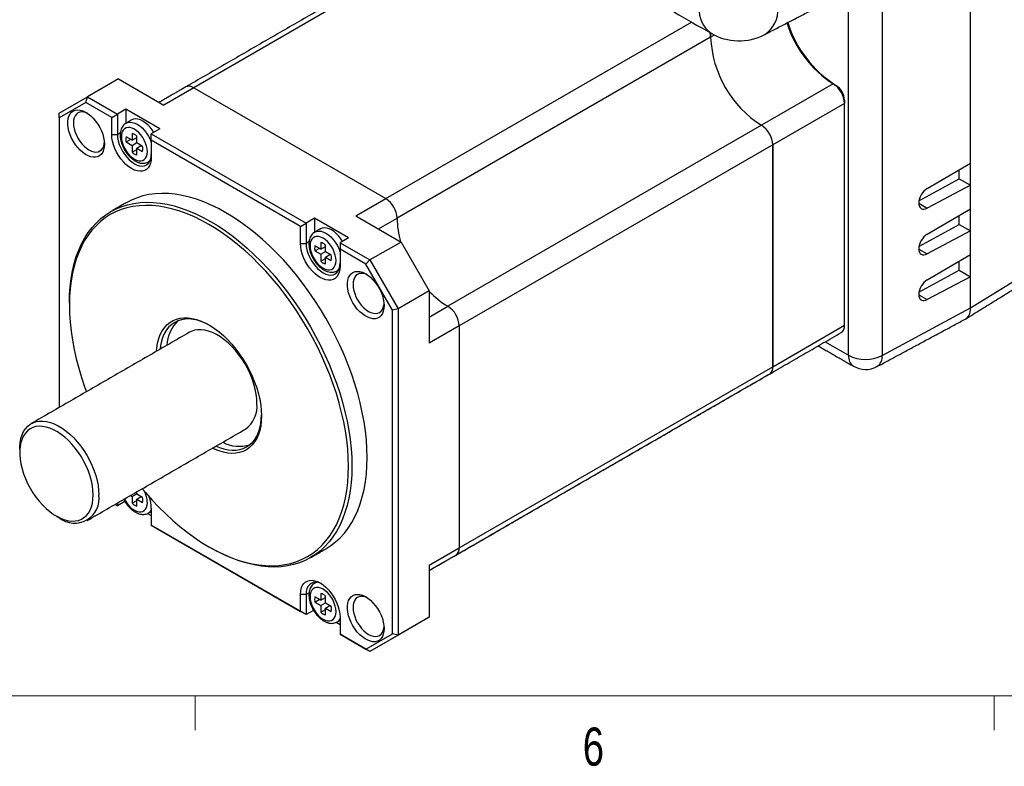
# Model space of a CAD drawing. Header units: millimetres. Extents: x 11 to 421, y 5 to 275.
# Tile 2 of 8: x 105 to 167, y 6 to 52. Entities that reach past the tile are written whole.
import ezdxf

# ---------------------------------------------------------------- set-up
doc = ezdxf.new("R2010")
doc.units = ezdxf.units.MM
doc.styles.add('SLDTEXTSTYLE0', font='TXT', dxfattribs={"width": 0.75})

msp = doc.modelspace()

# ---------------------------------------------------------------- linework, layer by layer
at = {"color": 7, "linetype": 'Continuous', "lineweight": 30}
for p, q in [((164.442, 34.2184), (164.442, 73.8212)), ((164.442, 43.2821), (164.442, 73.8142)), ((134.967, 59.0474), (115.8284, 47.9989)), ((158.9157, 56.3675), (158.9157, 31.2471)), ((156.8131, 31.2577), (156.8131, 54.0497)), ((127.8492, 41.0594), (146.9878, 52.1079)), ((148.1785, 51.1623), (128.5563, 39.8347)), ((148.4101, 51.296), (148.1785, 51.1623)), ((111.1261, 48.55), (109.1816, 47.4274)), ((111.1261, 48.55), (113.9545, 46.9171)), ((155.8471, 48.241), (151.3605, 45.651)), ((155.8471, 48.241), (156.0238, 48.1389)), ((115.8284, 47.9989), (113.9545, 46.9171)), ((115.8284, 47.9989), (127.8492, 41.0594)), ((115.8284, 47.9989), (127.8492, 41.0594)), ((107.4138, 46.4066), (109.1816, 47.4274)), ((109.078, 47.0789), (107.4138, 46.1179)), ((109.078, 47.0789), (109.1816, 47.4274)), ((110.7018, 46.1415), (109.078, 47.0789)), ((109.1816, 47.4274), (111.0554, 46.3457)), ((156.5542, 47.0163), (152.0676, 44.4262)), ((156.5542, 47.2204), (156.5542, 47.0163)), ((156.5542, 33.1351), (156.5542, 47.0163)), ((107.4138, 46.1179), (107.4138, 46.4066)), ((110.7018, 46.1415), (111.0554, 46.3457)), ((111.5857, 46.6518), (111.0554, 46.3457)), ((111.0554, 46.3457), (111.0554, 45.08)), ((113.707, 45.4272), (111.5857, 46.6518)), ((111.5857, 46.6518), (111.5857, 45.7746)), ((107.4138, 46.1179), (107.4138, 27.995)), ((110.7018, 45.08), (110.7018, 46.1415)), ((151.3605, 45.651), (131.7383, 34.3233)), ((110.7018, 45.08), (111.0554, 45.08)), ((111.2395, 45.1863), (111.0554, 45.08)), ((111.9695, 45.1409), (111.9695, 44.7112)), ((113.707, 45.4272), (113.1767, 45.121)), ((113.1767, 45.121), (122.8641, 39.5286)), ((113.1767, 44.7128), (113.1767, 45.121)), ((111.9695, 44.7112), (111.6039, 44.9223)), ((111.6039, 44.6045), (111.8792, 44.7634)), ((111.6039, 44.6045), (111.9695, 44.3934)), ((111.9695, 44.7112), (112.2626, 44.8804)), ((111.9695, 44.3934), (112.2626, 44.5626)), ((111.9695, 44.3934), (111.9695, 43.9637)), ((112.2246, 44.8585), (112.2626, 44.8365)), ((112.2626, 44.542), (112.2626, 44.9717)), ((112.6282, 44.331), (112.2626, 44.542)), ((112.2626, 44.2242), (112.5379, 44.3831)), ((112.4999, 44.4051), (112.4999, 44.3612)), ((113.1767, 44.7128), (113.1767, 43.6513)), ((122.5105, 39.3245), (113.1767, 44.7128)), ((152.0676, 44.4262), (132.4454, 33.0986)), ((152.0676, 30.545), (152.0676, 44.4262)), ((152.0676, 44.4262), (152.0676, 30.545)), ((111.9695, 43.9637), (112.2626, 44.1329)), ((112.2626, 43.7946), (112.2626, 44.2242)), ((112.2626, 44.2242), (112.6282, 44.0131)), ((161.7297, 41.6882), (164.442, 43.2821)), ((163.7348, 42.3022), (163.7348, 42.8666)), ((161.2179, 40.9265), (163.7348, 42.3022)), ((163.7348, 42.3022), (164.442, 41.894)), ((164.442, 41.894), (161.7297, 40.4639)), ((164.442, 40.4243), (164.442, 41.894)), ((125.9753, 39.9777), (127.8492, 41.0594)), ((161.2046, 40.767), (161.7297, 40.4639)), ((161.7297, 38.8303), (164.442, 40.4243)), ((122.5105, 39.3245), (122.8641, 39.5286)), ((123.3944, 39.8348), (122.8641, 39.5286)), ((122.8641, 39.5286), (122.8641, 38.263)), ((125.5157, 38.6102), (123.3944, 39.8348)), ((123.3944, 39.8348), (123.3944, 38.9576)), ((125.9753, 39.9777), (128.8038, 38.3449)), ((127.3897, 39.1612), (128.5563, 39.8347)), ((161.2179, 38.0686), (163.7348, 39.4443)), ((163.7348, 39.4443), (163.7348, 40.0087)), ((163.7348, 39.4443), (164.442, 39.0361)), ((122.5105, 38.263), (122.5105, 39.3245)), ((164.442, 39.0361), (161.7297, 37.606)), ((164.442, 37.5664), (164.442, 39.0361)), ((164.442, 34.2184), (172.0209, 38.9045)), ((122.5105, 38.263), (122.8641, 38.263)), ((123.0482, 38.3693), (122.8641, 38.263)), ((123.7782, 38.3239), (123.7782, 37.8942)), ((125.5157, 38.6102), (124.9854, 38.304)), ((124.9854, 38.304), (126.8592, 37.2223)), ((124.9854, 38.304), (124.9854, 37.8958)), ((128.8038, 38.3449), (126.8592, 37.2223)), ((128.8038, 38.3449), (130.5715, 35.283)), ((123.7782, 37.8942), (123.4126, 38.1053)), ((123.4126, 37.7875), (123.6878, 37.9464)), ((123.4126, 37.7875), (123.7782, 37.5764)), ((123.7782, 37.8942), (124.0713, 38.0634)), ((123.7782, 37.5764), (124.0713, 37.7456)), ((124.0333, 38.0414), (124.0713, 38.0195)), ((124.0713, 37.725), (124.0713, 38.1547)), ((124.4369, 37.5139), (124.0713, 37.725)), ((124.3085, 37.588), (124.3085, 37.5442)), ((124.9854, 37.8958), (124.9854, 36.8343)), ((126.6092, 36.9584), (124.9854, 37.8958)), ((161.2046, 37.9091), (161.7297, 37.606)), ((123.7782, 37.5764), (123.7782, 37.1467)), ((123.7782, 37.1467), (124.0713, 37.3159)), ((124.0713, 37.4072), (124.3465, 37.5661)), ((124.0713, 36.9775), (124.0713, 37.4072)), ((124.0713, 37.4072), (124.4369, 37.1961)), ((126.8592, 37.2223), (126.6092, 36.9584)), ((126.8592, 37.2223), (128.627, 34.1604)), ((161.7297, 35.9724), (164.442, 37.5664)), ((163.7348, 36.5864), (163.7348, 37.1508)), ((128.2734, 34.0759), (126.6092, 36.9584)), ((161.2179, 35.2107), (163.7348, 36.5864)), ((163.7348, 36.5864), (164.442, 36.1782)), ((164.442, 36.1782), (161.7297, 34.7481)), ((164.442, 34.2184), (164.442, 36.1782)), ((130.5715, 35.283), (128.627, 34.1604)), ((130.5715, 35.283), (130.5715, 32.0168)), ((161.2046, 35.0512), (161.7297, 34.7481)), ((128.627, 34.1604), (128.2734, 34.0759)), ((128.2734, 13.8315), (128.2734, 34.0759)), ((128.627, 34.1604), (128.627, 13.7469)), ((130.5715, 33.6498), (131.7383, 34.3233)), ((158.9157, 31.2471), (164.442, 34.2184)), ((132.4454, 33.0986), (130.5715, 32.0168)), ((132.4454, 33.0986), (132.4454, 19.2174)), ((132.4454, 33.0986), (132.4454, 19.2174)), ((152.0676, 30.545), (156.5542, 33.1351)), ((155.3505, 32.102), (156.8131, 31.2577)), ((132.4454, 19.2174), (152.0676, 30.545)), ((147.9888, 27.8521), (147.9714, 27.8413)), ((111.8709, 22.4854), (111.9695, 22.4284)), ((111.9695, 22.4284), (112.2626, 22.5976)), ((111.9695, 22.4284), (111.9695, 21.9988)), ((112.2626, 22.5771), (112.2626, 22.7115)), ((112.6282, 22.366), (112.2626, 22.5771)), ((112.2626, 22.2593), (112.5379, 22.4182)), ((112.2626, 21.8296), (112.2626, 22.2593)), ((112.2626, 22.2593), (112.6282, 22.0482)), ((112.4999, 22.4401), (112.4999, 22.3962)), ((110.9124, 21.932), (111.0554, 21.8494)), ((111.0554, 21.8494), (110.9124, 21.932)), ((111.5203, 22.1178), (111.0554, 21.8494)), ((111.0554, 22.0146), (111.0554, 21.8494)), ((111.9695, 21.9988), (112.2626, 22.168)), ((113.1767, 21.6864), (113.1767, 20.6248)), ((112.9456, 21.3705), (113.1767, 21.2371)), ((113.1767, 20.6248), (122.5105, 15.2366)), ((113.1767, 20.6248), (113.1767, 20.6248)), ((122.8641, 15.0324), (113.1767, 20.6248)), ((130.5715, 18.1356), (132.4454, 19.2174)), ((130.5715, 18.1356), (130.5715, 14.8695)), ((122.5105, 15.2366), (122.5105, 16.2981)), ((122.8641, 16.2981), (122.5105, 16.2981)), ((123.0482, 16.4043), (122.8641, 16.2981)), ((122.8641, 16.2981), (122.8641, 15.0324)), ((123.7782, 15.9293), (123.4126, 16.1403)), ((123.7782, 16.3589), (123.7782, 15.9293)), ((123.7782, 15.9293), (124.0713, 16.0984)), ((124.0333, 16.0765), (124.0713, 16.0546)), ((124.0713, 15.7601), (124.0713, 16.1897)), ((123.4126, 15.8225), (123.6878, 15.9814)), ((123.4126, 15.8225), (123.7782, 15.6114)), ((123.7782, 15.6114), (124.0713, 15.7806)), ((123.7782, 15.6114), (123.7782, 15.1818)), ((124.4369, 15.549), (124.0713, 15.7601)), ((124.0713, 15.4423), (124.3465, 15.6012)), ((124.0713, 15.0126), (124.0713, 15.4423)), ((124.0713, 15.4423), (124.4369, 15.2312)), ((124.3085, 15.6231), (124.3085, 15.5792)), ((122.8641, 15.0324), (122.5105, 15.2366)), ((123.329, 15.3008), (122.8641, 15.0324)), ((123.7782, 15.1818), (124.0713, 15.351)), ((124.9854, 14.8693), (124.9854, 13.8078)), ((130.5715, 14.8695), (128.627, 13.7469)), ((130.5715, 14.8695), (128.8038, 13.8486)), ((124.7543, 14.5535), (124.9854, 14.4201)), ((124.9854, 13.8078), (126.6092, 12.8704)), ((126.8592, 12.7261), (124.9854, 13.8078)), ((124.9854, 13.8078), (124.9854, 13.8078)), ((126.6092, 12.8704), (128.2734, 13.8315)), ((128.8038, 13.8486), (126.8592, 12.7261)), ((128.627, 13.7469), (126.8592, 12.7261)), ((128.627, 13.7469), (128.2734, 13.8315)), ((126.8592, 12.7261), (126.6092, 12.8704))]:
    msp.add_line(p, q, dxfattribs=at)
at = {"color": 7, "linetype": 'Continuous', "lineweight": 0}
for p, q in [((415.9568, 9.9587), (15.9068, 9.9587)), ((115.9129, 9.9587), (115.9129, 7.8048)), ((165.9192, 9.9587), (165.9192, 7.8048))]:
    msp.add_line(p, q, dxfattribs=at)
at = {"color": 7, "linetype": 'Continuous', "lineweight": 30, "flags": 128}
for points in [[(148.1422, 51.4415), (148.1649, 51.3295), (148.1785, 51.1623)], [(148.1785, 51.1623), (148.1649, 51.3295), (148.1422, 51.4415)], [(110.2427, 44.4668), (110.2304, 44.2807), (110.1939, 44.1127), (110.134, 43.9663), (110.0519, 43.8448), (109.9494, 43.7506), (109.8286, 43.6859), (109.6922, 43.652), (109.543, 43.6495), (109.3842, 43.6786), (109.2193, 43.7387), (109.0516, 43.8284), (108.8849, 43.9458), (108.7226, 44.0885), (108.5682, 44.2534), (108.425, 44.437), (108.2961, 44.6353), (108.1841, 44.8442), (108.0916, 45.0592), (108.0204, 45.2757), (107.9721, 45.4891), (107.9476, 45.6948), (107.9476, 45.8885), (107.9721, 46.0661), (108.0204, 46.2237), (108.0916, 46.358), (108.1841, 46.4661), (108.2961, 46.5458), (108.425, 46.5952), (108.5682, 46.6135), (108.7226, 46.6001), (108.8849, 46.5554), (109.0516, 46.4804), (109.2193, 46.3765), (109.3842, 46.2461), (109.543, 46.0919), (109.6922, 45.9172), (109.8286, 45.7257), (109.9494, 45.5216), (110.0519, 45.309), (110.134, 45.0927), (110.1939, 44.8772), (110.2304, 44.6671), (110.2427, 44.4668)], [(109.1859, 46.3995), (109.1183, 46.4289), (108.9699, 46.4734), (108.829, 46.4874), (108.6989, 46.4704), (108.5829, 46.423), (108.4838, 46.3462), (108.4041, 46.242), (108.3457, 46.1129), (108.3101, 45.9622), (108.2981, 45.7935), (108.3101, 45.6109), (108.3457, 45.419), (108.4041, 45.2226), (108.4838, 45.0263), (108.5829, 44.8352), (108.6989, 44.6538), (108.829, 44.4866), (108.9699, 44.3378), (109.1183, 44.2111), (109.2704, 44.1094), (109.4225, 44.0355), (109.5708, 43.9909), (109.7118, 43.977), (109.8419, 43.994), (109.9579, 44.0414), (110.057, 44.1182), (110.1367, 44.2224), (110.1951, 44.3514), (110.2307, 44.5022), (110.239, 44.5753)], [(111.5866, 45.7785), (111.5928, 45.7822), (111.711, 45.8305), (111.8434, 45.8478), (111.9869, 45.8336), (112.138, 45.7882), (112.2928, 45.7129), (112.4477, 45.6094), (112.5987, 45.4804), (112.7423, 45.3289), (112.8747, 45.1587), (112.9928, 44.974), (113.0937, 44.7793), (113.1749, 44.5795), (113.1767, 44.5743)], [(113.3285, 45.2086), (113.2283, 45.3628), (113.0958, 45.533), (112.9523, 45.6845), (112.8012, 45.8135), (112.6464, 45.917), (112.4915, 45.9923), (112.3405, 46.0377), (112.197, 46.0519), (112.0645, 46.0346), (111.9464, 45.9863)], [(113.1767, 43.6513), (113.1641, 43.4552), (113.1266, 43.2777), (113.0649, 43.1222), (112.9803, 42.9922), (112.8745, 42.89), (112.7496, 42.8179), (112.6083, 42.7773), (112.4533, 42.7691), (112.2879, 42.7933), (112.1154, 42.8496), (111.9393, 42.9367), (111.7632, 43.0529), (111.5907, 43.1959), (111.4252, 43.3626), (111.2703, 43.5498), (111.1289, 43.7535), (111.0041, 43.9698), (110.8983, 44.1941), (110.8137, 44.4219), (110.752, 44.6485), (110.7144, 44.8694), (110.7018, 45.08)], [(111.0554, 45.08), (111.0685, 44.8809), (111.1073, 44.6716), (111.171, 44.4572), (111.258, 44.2431), (111.3661, 44.0346), (111.4926, 43.8367), (111.6345, 43.6544), (111.7883, 43.4921), (111.9501, 43.3538), (112.1161, 43.2429), (112.282, 43.1622), (112.4438, 43.1136), (112.5976, 43.0984), (112.7395, 43.1169), (112.8661, 43.1687), (112.9741, 43.2524), (113.0611, 43.3661), (113.1248, 43.5069), (113.1637, 43.6713), (113.1767, 43.8554)], [(112.9292, 43.9983), (112.9169, 44.1685), (112.8802, 44.3477), (112.8203, 44.5307), (112.739, 44.7117), (112.6388, 44.8853), (112.5226, 45.0462), (112.3942, 45.1895), (112.2573, 45.3109), (112.1161, 45.4067), (111.9748, 45.474), (111.8379, 45.5107), (111.7095, 45.5156), (111.5934, 45.4888), (111.4931, 45.4309), (111.4118, 45.3438), (111.3519, 45.23), (111.3152, 45.0931), (111.3029, 44.9371), (111.3152, 44.767), (111.3519, 44.5877), (111.4118, 44.4047), (111.4931, 44.2237), (111.5934, 44.0501), (111.7095, 43.8892), (111.8379, 43.7459), (111.9748, 43.6245), (112.1161, 43.5287), (112.2573, 43.4614), (112.3942, 43.4248), (112.5226, 43.4198), (112.6388, 43.4466), (112.739, 43.5045), (112.8203, 43.5917), (112.8802, 43.7054), (112.9169, 43.8423), (112.9292, 43.9983)], [(113.0997, 43.4416), (113.0937, 43.4355), (112.9984, 43.3606)], [(126.6825, 24.8721), (126.6703, 25.4133), (126.634, 25.967), (126.5736, 26.5316), (126.4893, 27.1057), (126.3813, 27.6877), (126.2499, 28.2759), (126.0954, 28.8688), (125.9183, 29.4647), (125.7191, 30.062), (125.4983, 30.6591), (125.2565, 31.2543), (124.9944, 31.846), (124.7127, 32.4326), (124.4122, 33.0124), (124.0936, 33.5839), (123.758, 34.1455), (123.4061, 34.6957), (123.039, 35.2329), (122.6576, 35.7557), (122.263, 36.2627), (121.8564, 36.7525), (121.4387, 37.2236), (121.0112, 37.6749), (120.575, 38.1051), (120.1313, 38.513), (119.6813, 38.8975), (119.2263, 39.2576), (118.7675, 39.5922), (118.3062, 39.9004), (117.8436, 40.1814), (117.381, 40.4345), (116.9197, 40.6589), (116.4609, 40.854), (116.0059, 41.0193), (115.556, 41.1543), (115.1123, 41.2587), (114.6761, 41.3321), (114.2485, 41.3744), (113.8309, 41.3855), (113.4242, 41.3653), (113.0296, 41.3138), (112.6483, 41.2313), (112.2812, 41.118), (111.9293, 40.9741), (111.5941, 40.8003)], [(108.0502, 34.5262), (108.0623, 35.0533), (108.0986, 35.5651), (108.159, 36.06), (108.2433, 36.5368), (108.3514, 36.994), (108.4828, 37.4305), (108.6373, 37.845), (108.8143, 38.2365), (109.0136, 38.6038), (109.2344, 38.9459), (109.4762, 39.262), (109.7383, 39.551), (110.02, 39.8124), (110.3205, 40.0452), (110.639, 40.2489), (110.9747, 40.423), (111.3266, 40.5669), (111.6937, 40.6802), (112.0751, 40.7628), (112.4696, 40.8142), (112.8763, 40.8344), (113.2939, 40.8233), (113.7215, 40.781), (114.1577, 40.7076), (114.6014, 40.6032), (115.0513, 40.4682), (115.5063, 40.3029), (115.9651, 40.1078), (116.4264, 39.8834), (116.889, 39.6304), (117.3516, 39.3493), (117.8129, 39.0411), (118.2717, 38.7065), (118.7267, 38.3464), (119.1767, 37.9619), (119.6204, 37.554), (120.0566, 37.1238), (120.4841, 36.6725), (120.9018, 36.2014), (121.3084, 35.7116), (121.703, 35.2047), (122.0844, 34.6818), (122.4515, 34.1446), (122.8034, 33.5944), (123.139, 33.0328), (123.4576, 32.4613), (123.7581, 31.8815), (124.0398, 31.2949), (124.3019, 30.7032), (124.5437, 30.108), (124.7645, 29.511), (124.9637, 28.9137), (125.1408, 28.3177), (125.2953, 27.7249), (125.4267, 27.1366), (125.5347, 26.5547), (125.619, 25.9806), (125.6794, 25.4159), (125.7157, 24.8622), (125.7279, 24.3211)], [(125.5157, 24.3211), (125.5038, 24.8557), (125.4679, 25.4028), (125.4082, 25.9606), (125.3249, 26.5279), (125.2182, 27.1028), (125.0883, 27.684), (124.9357, 28.2698), (124.7607, 28.8585), (124.5639, 29.4487), (124.3458, 30.0386), (124.1069, 30.6267), (123.8479, 31.2112), (123.5696, 31.7908), (123.2727, 32.3636), (122.958, 32.9283), (122.6263, 33.4832), (122.2787, 34.0267), (121.916, 34.5575), (121.5392, 35.0741), (121.1493, 35.575), (120.7476, 36.0588), (120.3349, 36.5243), (119.9125, 36.9702), (119.4815, 37.3952), (119.0432, 37.7982), (118.5986, 38.1781), (118.1491, 38.5339), (117.6958, 38.8644), (117.24, 39.169), (116.783, 39.4467), (116.3259, 39.6967), (115.8701, 39.9184), (115.4169, 40.1111), (114.9673, 40.2744), (114.5228, 40.4078), (114.0844, 40.5109), (113.6534, 40.5835), (113.231, 40.6253), (112.8184, 40.6362), (112.4166, 40.6163), (112.0268, 40.5655), (111.65, 40.4839), (111.2872, 40.3719), (110.9396, 40.2298), (110.608, 40.0578), (110.2932, 39.8565), (109.9963, 39.6265), (109.718, 39.3683), (109.459, 39.0827), (109.2202, 38.7704), (109.002, 38.4324), (108.8052, 38.0695), (108.6302, 37.6827), (108.4776, 37.2732), (108.3478, 36.8419), (108.241, 36.3902), (108.1577, 35.9192), (108.098, 35.4302), (108.0622, 34.9246), (108.0502, 34.4037), (108.0622, 33.869), (108.098, 33.322), (108.1577, 32.7641), (108.241, 32.1969), (108.3478, 31.6219), (108.4776, 31.0407), (108.6302, 30.455), (108.8052, 29.8662), (109.002, 29.2761), (109.1108, 28.9747)], [(123.3952, 38.9615), (123.4015, 38.9652), (123.5196, 39.0135), (123.6521, 39.0308), (123.7956, 39.0166), (123.9467, 38.9712), (124.1015, 38.8959), (124.2564, 38.7924), (124.4074, 38.6634), (124.5509, 38.5119), (124.6834, 38.3417), (124.8015, 38.157), (124.9024, 37.9623), (124.9836, 37.7625), (124.9854, 37.7573)], [(125.1371, 38.3916), (125.0369, 38.5458), (124.9045, 38.716), (124.761, 38.8675), (124.6099, 38.9965), (124.4551, 39.1), (124.3002, 39.1753), (124.1492, 39.2207), (124.0056, 39.2349), (123.8732, 39.2176), (123.7551, 39.1693)], [(124.9854, 36.8343), (124.9728, 36.6382), (124.9353, 36.4606), (124.8736, 36.3052), (124.789, 36.1751), (124.6832, 36.073), (124.5583, 36.0009), (124.417, 35.9603), (124.262, 35.9521), (124.0966, 35.9763), (123.9241, 36.0326), (123.748, 36.1197), (123.5719, 36.2359), (123.3993, 36.3788), (123.2339, 36.5456), (123.079, 36.7328), (122.9376, 36.9365), (122.8128, 37.1528), (122.707, 37.3771), (122.6223, 37.6048), (122.5606, 37.8315), (122.5231, 38.0524), (122.5105, 38.263)], [(122.8641, 38.263), (122.8771, 38.0639), (122.916, 37.8545), (122.9797, 37.6402), (123.0666, 37.4261), (123.1747, 37.2176), (123.3013, 37.0197), (123.4432, 36.8374), (123.597, 36.675), (123.7588, 36.5368), (123.9247, 36.4259), (124.0907, 36.3452), (124.2525, 36.2966), (124.4063, 36.2814), (124.5482, 36.2999), (124.6747, 36.3517), (124.7828, 36.4354), (124.8698, 36.5491), (124.9335, 36.6899), (124.9723, 36.8543), (124.9854, 37.0384)], [(124.7379, 37.1813), (124.7256, 37.3515), (124.6889, 37.5307), (124.629, 37.7137), (124.5477, 37.8947), (124.4474, 38.0683), (124.3313, 38.2292), (124.2029, 38.3725), (124.0659, 38.4939), (123.9247, 38.5897), (123.7835, 38.657), (123.6466, 38.6936), (123.5182, 38.6986), (123.402, 38.6718), (123.3018, 38.6139), (123.2205, 38.5268), (123.1606, 38.413), (123.1239, 38.2761), (123.1116, 38.1201), (123.1239, 37.9499), (123.1606, 37.7707), (123.2205, 37.5877), (123.3018, 37.4067), (123.402, 37.2331), (123.5182, 37.0722), (123.6466, 36.9289), (123.7835, 36.8075), (123.9247, 36.7117), (124.0659, 36.6444), (124.2029, 36.6078), (124.3313, 36.6028), (124.4474, 36.6296), (124.5477, 36.6875), (124.629, 36.7746), (124.6889, 36.8884), (124.7256, 37.0253), (124.7379, 37.1813)], [(124.9084, 36.6246), (124.9024, 36.6185), (124.807, 36.5436)], [(127.7427, 34.3643), (127.7304, 34.1781), (127.694, 34.0101), (127.634, 33.8638), (127.5519, 33.7422), (127.4494, 33.6481), (127.3286, 33.5834), (127.1922, 33.5494), (127.043, 33.547), (126.8843, 33.5761), (126.7193, 33.6361), (126.5517, 33.7258), (126.3849, 33.8433), (126.2226, 33.986), (126.0682, 34.1508), (125.925, 34.3344), (125.7961, 34.5328), (125.6842, 34.7417), (125.5916, 34.9567), (125.5204, 35.1732), (125.4721, 35.3865), (125.4476, 35.5923), (125.4476, 35.786), (125.4721, 35.9636), (125.5204, 36.1212), (125.5916, 36.2554), (125.6842, 36.3636), (125.7961, 36.4432), (125.925, 36.4927), (126.0682, 36.5109), (126.2226, 36.4976), (126.3849, 36.4529), (126.5517, 36.3778), (126.7193, 36.274), (126.8843, 36.1435), (127.043, 35.9893), (127.1922, 35.8146), (127.3286, 35.6232), (127.4494, 35.419), (127.5519, 35.2065), (127.634, 34.9902), (127.694, 34.7747), (127.7304, 34.5645), (127.7427, 34.3643)], [(126.6859, 36.2969), (126.6183, 36.3264), (126.47, 36.3709), (126.329, 36.3848), (126.1989, 36.3679), (126.0829, 36.3204), (125.9838, 36.2437), (125.9041, 36.1395), (125.8457, 36.0104), (125.8101, 35.8596), (125.7981, 35.6909), (125.8101, 35.5084), (125.8457, 35.3165), (125.9041, 35.12), (125.9838, 34.9238), (126.0829, 34.7326), (126.1989, 34.5512), (126.329, 34.3841), (126.47, 34.2353), (126.6183, 34.1085), (126.7704, 34.0069), (126.9225, 33.9329), (127.0708, 33.8884), (127.2118, 33.8745), (127.3419, 33.8914), (127.4579, 33.9389), (127.557, 34.0156), (127.6367, 34.1198), (127.6951, 34.2489), (127.7307, 34.3996), (127.739, 34.4727)], [(113.5022, 31.5098), (113.5223, 31.7336), (113.5707, 32.0275), (113.643, 32.3016), (113.7385, 32.554), (113.8565, 32.7828), (113.9962, 32.9863), (114.1565, 33.1629), (114.3363, 33.3114), (114.5342, 33.4306), (114.7487, 33.5197), (114.9783, 33.5781), (115.2213, 33.6052), (115.4758, 33.601), (115.74, 33.5653), (116.0119, 33.4985), (116.2896, 33.4011), (116.5709, 33.2738), (116.8537, 33.1176), (117.136, 32.9335), (117.4157, 32.723), (117.6908, 32.4876), (117.9591, 32.2291), (118.2187, 31.9494), (118.4677, 31.6505), (118.7042, 31.3346), (118.9264, 31.0042), (119.1328, 30.6616), (119.3218, 30.3094), (119.4921, 29.9502), (119.6422, 29.5866), (119.7712, 29.2214), (119.8781, 28.8572), (119.962, 28.4967), (120.0224, 28.1427), (120.0588, 27.7977), (120.071, 27.4642)], [(116.837, 33.1276), (116.6117, 33.2442), (116.3365, 33.3612), (116.0655, 33.4483), (115.8007, 33.5047), (115.5443, 33.5301), (115.298, 33.5242), (115.0639, 33.4871), (114.8437, 33.4191), (114.639, 33.3207), (114.4515, 33.1926), (114.2825, 33.0359), (114.1333, 32.8516), (114.0052, 32.6413), (113.8989, 32.4065), (113.8155, 32.1489), (113.7554, 31.8707), (113.7248, 31.6383)], [(119.7882, 28.2398), (119.7759, 28.5315), (119.7391, 28.8344), (119.6782, 29.1457), (119.5938, 29.4621), (119.4868, 29.7806), (119.3581, 30.098), (119.2092, 30.4111), (119.0413, 30.7168), (118.8563, 31.0121), (118.656, 31.2941), (118.4424, 31.5599), (118.2175, 31.8069), (117.9836, 32.0326), (117.743, 32.2349), (117.4982, 32.4117), (117.2516, 32.5611), (117.0056, 32.6819), (116.7626, 32.7727), (116.5251, 32.8326), (116.2954, 32.8611), (116.0759, 32.8579), (115.8686, 32.823), (115.6757, 32.7567), (115.5634, 32.6997)], [(152.4579, 30.4314), (152.458, 30.4314), (152.4754, 30.4422)], [(147.9714, 27.8413), (147.9714, 27.8414), (147.9888, 27.8521)], [(104.9389, 25.3824), (104.942, 25.5231), (104.9666, 25.7924), (105.0155, 26.0434), (105.0882, 26.2737), (105.184, 26.4809), (105.302, 26.663), (105.441, 26.8182), (105.5996, 26.9449), (105.7762, 27.0418), (105.9691, 27.1081), (106.1764, 27.143), (106.3959, 27.1463), (106.6256, 27.1178), (106.8631, 27.0578), (107.1061, 26.967), (107.3521, 26.8463), (107.5987, 26.6968), (107.8436, 26.5201), (108.0841, 26.3178), (108.318, 26.092), (108.5429, 25.845), (108.7565, 25.5792), (108.9569, 25.2973), (109.1418, 25.002), (109.3097, 24.6962), (109.4586, 24.3831), (109.5873, 24.0657), (109.6943, 23.7472), (109.7787, 23.4308), (109.8396, 23.1196), (109.8764, 22.8166), (109.8887, 22.525), (109.8887, 22.525)], [(120.071, 27.4642), (120.0588, 27.1448), (120.0224, 26.8419), (119.962, 26.5576), (119.8781, 26.2941), (119.7712, 26.0533), (119.6422, 25.8369), (119.4921, 25.6467), (119.3218, 25.484), (119.1328, 25.35), (118.9264, 25.2457), (118.7042, 25.1719), (118.4677, 25.1292), (118.2187, 25.1177), (117.9591, 25.1377), (117.6908, 25.189), (117.4157, 25.2711), (117.136, 25.3836), (117.002, 25.4475)], [(117.2246, 25.576), (117.4416, 25.486), (117.7126, 25.3989), (117.9773, 25.3425), (118.2338, 25.3171), (118.48, 25.323), (118.7141, 25.3601), (118.9344, 25.4281), (119.139, 25.5265), (119.3266, 25.6546), (119.4956, 25.8113), (119.6447, 25.9956), (119.7729, 26.2059), (119.8791, 26.4407), (119.9626, 26.6983), (120.0227, 26.9765), (120.0589, 27.2734), (120.0706, 27.5262)], [(109.5351, 22.525), (109.5229, 22.8048), (109.4865, 23.0958), (109.4263, 23.3948), (109.3428, 23.6987), (109.237, 24.0041), (109.11, 24.308), (108.9632, 24.607), (108.7981, 24.898), (108.6164, 25.1779), (108.4201, 25.4438), (108.2112, 25.6927), (107.992, 25.9222), (107.7649, 26.1297), (107.5321, 26.3131), (107.2962, 26.4703), (107.0597, 26.5998), (106.825, 26.7002), (106.5947, 26.7704), (106.3713, 26.8096), (106.157, 26.8175), (105.9541, 26.794), (105.7649, 26.7392), (105.5912, 26.6539), (105.435, 26.5388), (105.2979, 26.3953), (105.1814, 26.2248), (105.0866, 26.0291), (105.0147, 25.8104), (104.9663, 25.5709), (104.942, 25.3131), (104.942, 25.0399), (104.9663, 24.7541), (105.0147, 24.4587), (105.0866, 24.1569), (105.1814, 23.8518), (105.2979, 23.5468), (105.435, 23.2449), (105.5912, 22.9495), (105.7649, 22.6637), (105.9541, 22.3905), (106.157, 22.1327), (106.3713, 21.8932), (106.5947, 21.6744), (106.825, 21.4787), (107.0597, 21.3082), (107.2962, 21.1646), (107.5321, 21.0495), (107.7649, 20.9641), (107.992, 20.9093), (108.2112, 20.8857), (108.4201, 20.8936), (108.6164, 20.9328), (108.7981, 21.0029), (108.9632, 21.1032), (109.11, 21.2327), (109.237, 21.3899), (109.3428, 21.5733), (109.4263, 21.7807), (109.4865, 22.0102), (109.5229, 22.2591), (109.5351, 22.525)], [(124.0931, 19.1491), (124.0936, 19.1494), (124.4122, 19.3531), (124.7127, 19.5859), (124.9944, 19.8472), (125.2565, 20.1363), (125.4983, 20.4524), (125.7191, 20.7945), (125.9183, 21.1618), (126.0954, 21.5533), (126.2499, 21.9678), (126.3813, 22.4043), (126.4893, 22.8615), (126.5736, 23.3383), (126.634, 23.8332), (126.6703, 24.3449), (126.6825, 24.8721)], [(112.6105, 22.9123), (112.8184, 22.6659), (113.231, 22.2004), (113.6534, 21.7545), (114.0844, 21.3295), (114.5228, 20.9265), (114.9673, 20.5466), (115.4169, 20.1909), (115.8701, 19.8603), (116.3259, 19.5558), (116.783, 19.2781), (117.24, 19.0281), (117.6958, 18.8064), (118.1491, 18.6136), (118.5986, 18.4503), (119.0432, 18.3169), (119.4815, 18.2138), (119.9125, 18.1412), (120.3349, 18.0994), (120.7476, 18.0885), (121.1493, 18.1085), (121.5392, 18.1593), (121.916, 18.2408), (122.2787, 18.3528), (122.6263, 18.495), (122.958, 18.667), (123.2727, 18.8682), (123.5696, 19.0983), (123.8479, 19.3565), (124.1069, 19.6421), (124.3458, 19.9543), (124.5639, 20.2924), (124.7607, 20.6553), (124.9357, 21.042), (125.0883, 21.4516), (125.2182, 21.8828), (125.3249, 22.3346), (125.4082, 22.8056), (125.4679, 23.2946), (125.5038, 23.8002), (125.5157, 24.3211)], [(125.7279, 24.3211), (125.7157, 23.7939), (125.6794, 23.2821), (125.619, 22.7872), (125.5347, 22.3105), (125.4267, 21.8532), (125.2953, 21.4167), (125.1408, 21.0022), (124.9637, 20.6107), (124.7645, 20.2434), (124.5437, 19.9013), (124.3019, 19.5852), (124.0398, 19.2962), (123.7581, 19.0349), (123.4576, 18.802), (123.139, 18.5983), (122.8034, 18.4242), (122.4515, 18.2803), (122.0844, 18.167), (121.703, 18.0844), (121.3084, 18.033), (120.9018, 18.0128), (120.4841, 18.0239), (120.0566, 18.0662), (119.6204, 18.1396), (119.1767, 18.244), (118.7267, 18.379), (118.2717, 18.5443), (117.8129, 18.7394), (117.3516, 18.9638), (116.889, 19.2168), (116.8876, 19.2177)], [(111.4898, 22.2653), (111.4931, 22.2588), (111.5934, 22.0852), (111.7095, 21.9243), (111.8379, 21.7809), (111.9748, 21.6595), (112.1161, 21.5637), (112.2573, 21.4965), (112.3942, 21.4598), (112.5226, 21.4548), (112.6388, 21.4817), (112.739, 21.5396), (112.8203, 21.6267), (112.8802, 21.7405), (112.9169, 21.8774), (112.9292, 22.0333)], [(122.5105, 16.2981), (122.5231, 16.4941), (122.5606, 16.6717), (122.6223, 16.8271), (122.707, 16.9572), (122.8128, 17.0593), (122.9376, 17.1314), (123.079, 17.172), (123.2339, 17.1803), (123.3993, 17.156), (123.5719, 17.0998), (123.748, 17.0126), (123.9241, 16.8964), (124.0966, 16.7535), (124.262, 16.5868), (124.417, 16.3996), (124.5583, 16.1958), (124.6832, 15.9796), (124.789, 15.7553), (124.8736, 15.5275), (124.9353, 15.3009), (124.9728, 15.08), (124.9854, 14.8693)], [(123.8399, 16.9556), (123.7588, 16.9913), (123.597, 17.0398), (123.4432, 17.055), (123.3013, 17.0365), (123.1747, 16.9848), (123.0666, 16.901), (122.9797, 16.7874), (122.916, 16.6466), (122.8771, 16.4821), (122.8641, 16.2981)], [(124.7379, 15.2163), (124.7256, 15.3865), (124.6889, 15.5658), (124.629, 15.7487), (124.5477, 15.9297), (124.4474, 16.1033), (124.3313, 16.2643), (124.2029, 16.4076), (124.0659, 16.529), (123.9247, 16.6248), (123.7835, 16.692), (123.6466, 16.7287), (123.5182, 16.7337), (123.402, 16.7068), (123.3018, 16.649), (123.2205, 16.5618), (123.1606, 16.448), (123.1239, 16.3111), (123.1116, 16.1552), (123.1239, 15.985), (123.1606, 15.8057), (123.2205, 15.6228), (123.3018, 15.4418), (123.402, 15.2682), (123.5182, 15.1073), (123.6466, 14.9639), (123.7835, 14.8425), (123.9247, 14.7467), (124.0659, 14.6795), (124.2029, 14.6428), (124.3313, 14.6378), (124.4474, 14.6647), (124.5477, 14.7226), (124.629, 14.8097), (124.6889, 14.9235), (124.7256, 15.0604), (124.7379, 15.2163)], [(127.7427, 14.1559), (127.7304, 13.9698), (127.694, 13.8017), (127.634, 13.6554), (127.5519, 13.5339), (127.4494, 13.4397), (127.3286, 13.375), (127.1922, 13.3411), (127.043, 13.3386), (126.8843, 13.3677), (126.7193, 13.4278), (126.5517, 13.5175), (126.3849, 13.6349), (126.2226, 13.7776), (126.0682, 13.9425), (125.925, 14.1261), (125.7961, 14.3244), (125.6842, 14.5333), (125.5916, 14.7483), (125.5204, 14.9648), (125.4721, 15.1782), (125.4476, 15.3839), (125.4476, 15.5776), (125.4721, 15.7552), (125.5204, 15.9128), (125.5916, 16.0471), (125.6842, 16.1552), (125.7961, 16.2349), (125.925, 16.2843), (126.0682, 16.3026), (126.2226, 16.2892), (126.3849, 16.2445), (126.5517, 16.1694), (126.7193, 16.0656), (126.8843, 15.9352), (127.043, 15.781), (127.1922, 15.6063), (127.3286, 15.4148), (127.4494, 15.2106), (127.5519, 14.9981), (127.634, 14.7818), (127.694, 14.5663), (127.7304, 14.3562), (127.7427, 14.1559)], [(126.6859, 16.0886), (126.6183, 16.118), (126.47, 16.1625), (126.329, 16.1765), (126.1989, 16.1595), (126.0829, 16.1121), (125.9838, 16.0353), (125.9041, 15.9311), (125.8457, 15.802), (125.8101, 15.6513), (125.7981, 15.4826), (125.8101, 15.3), (125.8457, 15.1081), (125.9041, 14.9117), (125.9838, 14.7154), (126.0829, 14.5243), (126.1989, 14.3429), (126.329, 14.1757), (126.47, 14.0269), (126.6183, 13.9002), (126.7704, 13.7985), (126.9225, 13.7246), (127.0708, 13.68), (127.2118, 13.6661), (127.3419, 13.683), (127.4579, 13.7305), (127.557, 13.8073), (127.6367, 13.9115), (127.6951, 14.0405), (127.7307, 14.1913), (127.739, 14.2643)]]:
    msp.add_lwpolyline(points, dxfattribs=at)
at = {"color": 7, "linetype": 'Continuous', "lineweight": 30}
for centre, radius, start, end in [((149.2161, 52.831), 1.7482, 174.142923, 234.544897), ((150.5716, 52.8532), 1.8164, 303.019224, 4.152566), ((159.6411, 54.1227), 6.9992, 197.209088, 237.17577), ((159.9922, 54.3173), 7.343, 197.779424, 237.287187), ((155.0606, 51.4615), 6.8886, 182.489016, 237.510984), ((155.0606, 51.4615), 6.8886, 182.489016, 237.510984), ((149.9519, 54.4381), 3.5, 240.002688, 297.377238), ((115.5354, 47.59), 0.503, 54.382423, 114.307119), ((115.5354, 47.59), 0.503, 54.382423, 114.307119), ((155.019, 46.9464), 1.5368, 2.605478, 57.394522), ((155.4028, 47.168), 1.1526, 2.605478, 57.394522), ((150.5324, 44.3564), 1.5368, 2.605478, 57.394522), ((150.5324, 44.3564), 1.5368, 2.605478, 57.394522), ((111.7763, 44.4678), 0.7002, 46.020223, 73.985154), ((112.2869, 44.7634), 0.7012, 166.901596, 193.098404), ((112.4558, 44.4676), 0.7002, 226.020223, 253.985154), ((111.9453, 44.172), 0.7012, 346.901596, 13.098404), ((127.0211, 39.7648), 1.5368, 2.605478, 57.394522), ((127.0211, 39.7648), 1.5368, 2.605478, 57.394522), ((134.0161, 39.9006), 5.4602, 180.692148, 196.390363), ((134.0771, 39.9098), 5.5213, 180.779507, 196.303004), ((123.585, 37.6508), 0.7002, 46.020223, 73.985154), ((124.0955, 37.9464), 0.7012, 166.901596, 193.098404), ((124.2645, 37.6506), 0.7002, 226.020223, 253.985154), ((123.7539, 37.355), 0.7012, 346.901596, 13.098404), ((134.5631, 39.0663), 5.5205, 223.693336, 239.222717), ((134.5247, 39.0181), 5.4594, 223.605924, 239.310129), ((130.9102, 33.0287), 1.5368, 2.605478, 57.394522), ((130.9102, 33.0287), 1.5368, 2.605478, 57.394522), ((116.4229, 31.7692), 2.2767, 133.306053, 177.129023), ((156.0642, 33.081), 0.493, 305.013333, 6.298848), ((157.546, 31.1756), 0.7375, 173.611443, 235.076377), ((157.8747, 33.2923), 2.2949, 242.445564, 296.977138), ((158.1711, 31.1729), 0.7484, 303.497914, 5.688912), ((151.5919, 30.4845), 0.4795, 304.056351, 7.25583), ((151.5776, 30.4909), 0.493, 305.013333, 6.298848), ((157.8737, 31.87), 1.5, 240.002688, 298.265568), ((118.0408, 28.0651), 1.7561, 305.603711, 5.708469), ((118.6777, 27.744), 2.1811, 241.851689, 287.702482), ((108.3789, 22.2819), 1.5292, 230.85085, 9.143774), ((111.9453, 22.2071), 0.7012, 346.901596, 13.098404), ((111.2637, 21.9723), 1.6666, 2.098731, 28.951838), ((110.9197, 21.6431), 2.2574, 1.098962, 19.810862), ((112.4558, 22.5027), 0.7002, 226.020223, 253.985154), ((112.7239, 21.84), 0.5223, 301.706983, 330.118337), ((131.9697, 19.1568), 0.4795, 304.056351, 7.25583), ((131.9554, 19.1633), 0.493, 305.013333, 6.298848), ((123.6402, 16.5854), 0.4786, 103.552522, 120.788898), ((124.0955, 15.9814), 0.7012, 166.901596, 193.098404), ((123.585, 15.6858), 0.7002, 46.020223, 73.985154), ((123.7539, 15.3901), 0.7012, 346.901596, 13.098404), ((124.2645, 15.6857), 0.7002, 226.020223, 253.985154), ((124.5325, 15.0229), 0.5223, 301.706983, 330.118337)]:
    msp.add_arc(centre, radius, start, end, dxfattribs=at)
for centre, major_axis, ratio, start_param, end_param in [((161.744, 41.084), (0.3849, 0.6437), 0.5873687, 0.8209432, 3.9093565), ((161.744, 38.2261), (0.3849, 0.6437), 0.5873687, 0.8209432, 3.9093565), ((161.744, 35.3683), (0.3849, 0.6437), 0.5873687, 0.8209432, 3.9093565), ((163.3811, 34.8311), (-0.7502, 1.2995), 0.5772057, 3.1241433, 3.9269197), ((163.3811, 34.8311), (-0.7502, 1.2995), 0.5772057, 3.1241433, 3.9269197)]:
    msp.add_ellipse(centre, major_axis=major_axis, ratio=ratio, start_param=start_param, end_param=end_param, dxfattribs=at)
for points in [[(129.8767, 61.9859), (148.202, 51.4069)], [(134.6741, 59.2164), (115.3284, 48.0484)], [(151.5614, 51.3301), (157.1231, 54.2102)], [(115.3284, 48.0484), (113.6617, 47.0862)], [(111.9464, 45.9863), (111.5929, 45.7822)], [(112.9928, 43.3573), (113.0853, 43.4107)], [(111.5941, 40.8003), (110.6395, 40.2492)], [(123.7551, 39.1693), (123.4016, 38.9652)], [(164.1443, 33.5394), (171.7258, 38.2272)], [(124.8015, 36.5403), (124.894, 36.5937)], [(108.0502, 34.5262), (108.0502, 34.4037)], [(158.5841, 30.5488), (164.1181, 33.5243)], [(115.5634, 32.6997), (105.6639, 26.9848)], [(151.8604, 30.0872), (156.347, 32.6772)], [(154.9111, 31.8483), (157.1238, 30.5709)], [(147.9714, 27.8413), (152.4579, 30.4314)], [(132.2382, 18.7595), (151.8604, 30.0872)], [(130.5715, 17.7966), (147.9714, 27.8413)], [(109.1637, 20.9225), (119.0631, 26.6374)], [(107.2366, 21.1981), (107.4134, 21.096)], [(112.9928, 21.3923), (113.1767, 21.4985)], [(116.7815, 19.2789), (116.8876, 19.2177)], [(123.1385, 18.598), (124.0931, 19.1491)], [(130.5715, 17.7974), (132.2382, 18.7595)], [(123.4941, 17.0537), (123.4016, 17.0003)], [(124.8015, 14.5753), (124.9854, 14.6815)]]:
    msp.add_open_spline(points, degree=1, dxfattribs=at)
for points, knots in [([(111.5846, 45.7765), (111.5479, 45.7518), (111.473, 45.7012), (111.383, 45.5954), (111.3111, 45.4709), (111.2607, 45.3278), (111.232, 45.1678), (111.2265, 44.9931), (111.2447, 44.8077), (111.2859, 44.6168), (111.3487, 44.4251), (111.4313, 44.2367), (111.5318, 44.0555), (111.6482, 43.8849), (111.7783, 43.7284), (111.9201, 43.5892), (112.0714, 43.4705), (112.2303, 43.3754), (112.3941, 43.3076), (112.5528, 43.272), (112.7021, 43.2665), (112.8407, 43.2904), (112.9416, 43.3237), (112.9899, 43.3578), (112.9989, 43.3641)], [0, 0, 0, 0, 0.04113569, 0.0840577, 0.12755562, 0.17250597, 0.21926039, 0.26751825, 0.31657596, 0.36573837, 0.41473793, 0.46356922, 0.51231712, 0.56110107, 0.61001874, 0.6592009, 0.70877924, 0.75883645, 0.80929494, 0.85946386, 0.90291417, 0.94487517, 0.98975873, 1, 1, 1, 1]), ([(123.3933, 38.9595), (123.3566, 38.9348), (123.2817, 38.8842), (123.1917, 38.7784), (123.1198, 38.6539), (123.0694, 38.5108), (123.0407, 38.3508), (123.0352, 38.1761), (123.0534, 37.9907), (123.0945, 37.7998), (123.1573, 37.6081), (123.2399, 37.4197), (123.3405, 37.2385), (123.4568, 37.0679), (123.587, 36.9114), (123.7288, 36.7722), (123.8801, 36.6535), (124.039, 36.5584), (124.2028, 36.4906), (124.3615, 36.455), (124.5108, 36.4495), (124.6494, 36.4734), (124.7503, 36.5067), (124.7986, 36.5408), (124.8076, 36.5471)], [0, 0, 0, 0, 0.0411357, 0.0840577, 0.1275556, 0.172506, 0.2192604, 0.2675183, 0.316576, 0.3657384, 0.4147379, 0.4635692, 0.5123171, 0.5611011, 0.6100187, 0.6592009, 0.7087792, 0.7588364, 0.8092949, 0.8594639, 0.9029142, 0.9448752, 0.9897587, 1, 1, 1, 1]), ([(111.4509, 22.2429), (111.4779, 22.1922), (111.5371, 22.0806), (111.6485, 21.9201), (111.7782, 21.7634), (111.9201, 21.6243), (112.0714, 21.5055), (112.2303, 21.4105), (112.3941, 21.3426), (112.5528, 21.3071), (112.7021, 21.3015), (112.8407, 21.3254), (112.9416, 21.3587), (112.9899, 21.3928), (112.9989, 21.3992)], [0, 0, 0, 0, 0.076966, 0.169299, 0.2618851, 0.3549719, 0.4488085, 0.5435514, 0.6390538, 0.7340082, 0.8162463, 0.8956656, 0.9806164, 1, 1, 1, 1]), ([(123.3933, 16.9945), (123.3566, 16.9698), (123.2817, 16.9193), (123.1917, 16.8135), (123.1198, 16.6889), (123.0694, 16.5458), (123.0407, 16.3858), (123.0352, 16.2111), (123.0534, 16.0258), (123.0945, 15.8348), (123.1573, 15.6431), (123.2399, 15.4548), (123.3405, 15.2735), (123.4568, 15.1029), (123.587, 14.9464), (123.7288, 14.8073), (123.8801, 14.6885), (124.039, 14.5935), (124.2028, 14.5256), (124.3615, 14.4901), (124.5108, 14.4845), (124.6494, 14.5084), (124.7503, 14.5417), (124.7986, 14.5758), (124.8076, 14.5821)], [0, 0, 0, 0, 0.0411357, 0.0840577, 0.1275556, 0.172506, 0.2192604, 0.2675183, 0.316576, 0.3657384, 0.4147379, 0.4635692, 0.5123171, 0.5611011, 0.6100187, 0.6592009, 0.7087792, 0.7588364, 0.8092949, 0.8594639, 0.9029142, 0.9448752, 0.9897587, 1, 1, 1, 1])]:
    msp.add_open_spline(points, degree=3, knots=knots, dxfattribs=at)

# ---------------------------------------------------------------- texts
at = {"color": 7, "linetype": 'Continuous', "lineweight": 0, "insert": (140.1782, 7.9668), "char_height": 2.3813, "attachment_point": 1, "style": 'SLDTEXTSTYLE0'}
msp.add_mtext('6', dxfattribs=at)

doc.saveas('drawing.dxf')
